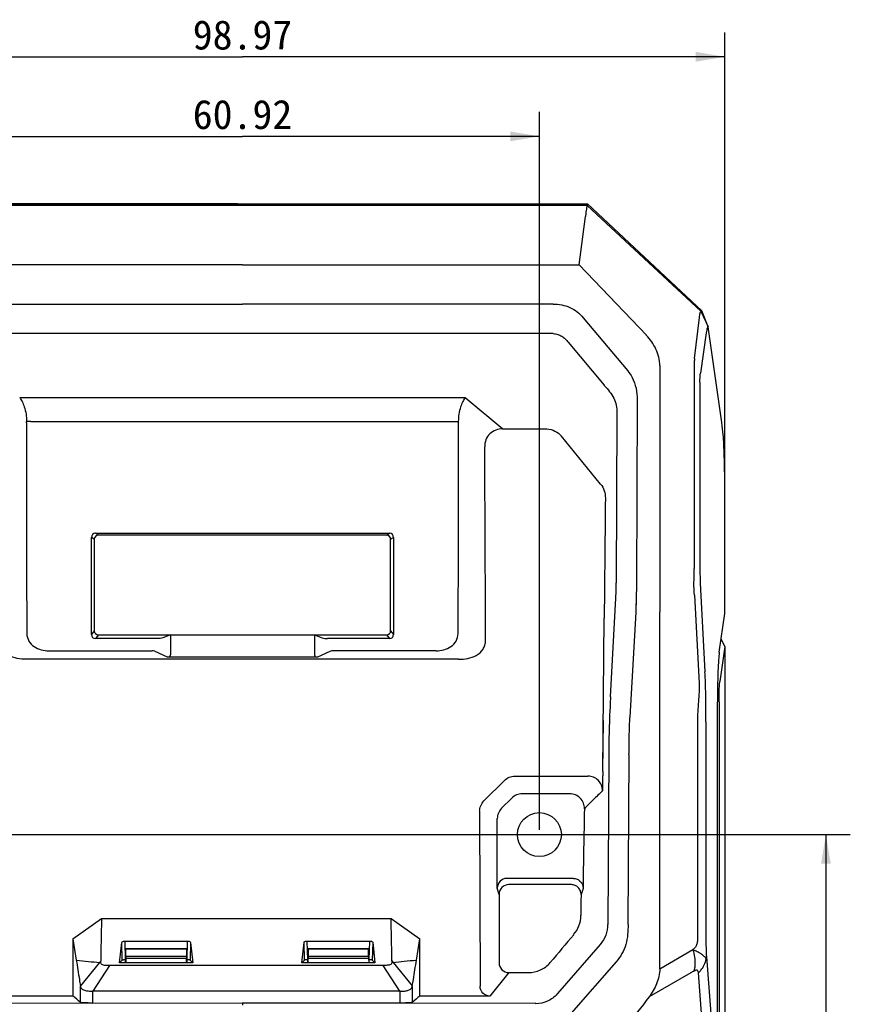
# Model space of a CAD drawing. Header units: millimetres. Extents: x -695 to -449, y 56 to 356.
# Tile 6 of 7: x -651 to -566, y 255 to 356. Entities that reach past the tile are written whole.
import ezdxf
from ezdxf.enums import TextEntityAlignment as Align

# ---------------------------------------------------------------- set-up
doc = ezdxf.new("R2010")
doc.units = ezdxf.units.MM
doc.header["$LTSCALE"] = 32.67
doc.layers.get('0').update_dxf_attribs({"linetype": 'CONTINUOUS'})
doc.layers.add('00_COMPONENTS', color=7, linetype='CONTINUOUS')
doc.layers.add('51__DRAFT_DIMS', color=7, linetype='CONTINUOUS')
doc.styles.get("Standard").update_dxf_attribs({"font": 'simfang.ttf'})
doc.dimstyles.new('DIMSTYLE_1', dxfattribs={"dimtxt": 3, "dimasz": 3, "dimexe": 2.5, "dimexo": 0.5, "dimgap": 0.75, "dimtad": 1, "dimdsep": 46, "dimtxsty": 'STANDARD', "dimblk": '_FILLED', "dimblk1": '_FILLED', "dimblk2": '_FILLED', "dimcen": 0.09, "dimclrt": 3, "dimazin": 2, "dimtp": 0.5, "dimtm": 0.5, "dimtfac": 1, "dimtofl": 0, "dimtmove": 0, "dimatfit": 3, "dimldrblk": '_FILLED', "dimfxl": 1, "dimtolj": 1, "dimarcsym": 0})
doc.dimstyles.new('DIMSTYLE_2', dxfattribs={"dimtxt": 3, "dimasz": 3, "dimexe": 2.5, "dimexo": 0.5, "dimgap": 0.75, "dimtad": 1, "dimdsep": 46, "dimtxsty": 'STANDARD', "dimblk": '_FILLED', "dimblk1": '_FILLED', "dimblk2": '_FILLED', "dimcen": 0.09, "dimclrt": 3, "dimazin": 2, "dimtp": 0.3, "dimtm": 0.3, "dimtfac": 1, "dimtofl": 0, "dimtmove": 0, "dimatfit": 3, "dimldrblk": '_FILLED', "dimfxl": 1, "dimtolj": 1, "dimarcsym": 0})

# ---------------------------------------------------------------- blocks, each defined once
blk = doc.blocks.new('_FILLED')
at = {"color": 0, "linetype": 'ByBlock'}
blk.add_solid([(0, 0), (-1, 0.167), (-1, -0.167)], dxfattribs=at)
blk = doc.blocks.new('*D1')
at = {"layer": '51__DRAFT_DIMS', "color": 4}
for p, q in [((-628.95, 336.96), (-694.11, 336.96)), ((-691.61, 336.96), (-691.61, 208.01)), ((-691.62, 79.06), (-691.61, 208.01)), ((-653.23, 79.06), (-694.12, 79.06))]:
    blk.add_line(p, q, dxfattribs=at)
at = {"layer": '51__DRAFT_DIMS', "color": 4, "xscale": 3, "yscale": 3, "zscale": 3}
for p, rotation in [((-691.61, 336.96), 89.9986156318), ((-691.62, 79.06), 269.9986156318)]:
    blk.add_blockref('_FILLED', p, dxfattribs=dict(at, rotation=rotation))
at = {"layer": '51__DRAFT_DIMS', "color": 3}
blk.add_text('257.9', height=3, rotation=90, dxfattribs=at).set_placement((-692.36, 208.01), align=Align.CENTER)
blk = doc.blocks.new('*D2')
at = {"layer": '51__DRAFT_DIMS', "color": 4}
for p, q in [((-677.94, 305.6), (-677.94, 354.54)), ((-578.97, 305.6), (-578.96, 354.54)), ((-677.94, 352.04), (-628.45, 352.04)), ((-578.96, 352.04), (-628.45, 352.04))]:
    blk.add_line(p, q, dxfattribs=at)
at = {"layer": '51__DRAFT_DIMS', "color": 4, "xscale": 3, "yscale": 3, "zscale": 3}
for p, rotation in [((-677.94, 352.04), 179.9986070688), ((-578.96, 352.04), 359.9986070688)]:
    blk.add_blockref('_FILLED', p, dxfattribs=dict(at, rotation=rotation))
at = {"layer": '51__DRAFT_DIMS', "color": 3}
blk.add_text('98.97', height=3, dxfattribs=at).set_placement((-628.45, 352.79), align=Align.CENTER)
blk = doc.blocks.new('*D4')
at = {"layer": '51__DRAFT_DIMS', "color": 4}
for p, q in [((-658.91, 272.78), (-658.91, 346.38)), ((-597.99, 272.77), (-597.99, 346.38)), ((-658.91, 343.88), (-628.45, 343.88)), ((-597.99, 343.88), (-628.45, 343.88))]:
    blk.add_line(p, q, dxfattribs=at)
at = {"layer": '51__DRAFT_DIMS', "color": 4, "xscale": 3, "yscale": 3, "zscale": 3, "rotation": 180}
blk.add_blockref('_FILLED', (-658.91, 343.88), dxfattribs=at)
at = {"layer": '51__DRAFT_DIMS', "color": 4, "xscale": 3, "yscale": 3, "zscale": 3}
blk.add_blockref('_FILLED', (-597.99, 343.88), dxfattribs=at)
at = {"layer": '51__DRAFT_DIMS', "color": 3}
blk.add_text('60.92', height=3, dxfattribs=at).set_placement((-628.45, 344.63), align=Align.CENTER)
blk = doc.blocks.new('*D5')
at = {"layer": '51__DRAFT_DIMS', "color": 4}
for p, q in [((-658.91, 271.78), (-658.91, 63.46)), ((-628.45, 91.44), (-628.45, 63.46)), ((-658.91, 65.96), (-643.68, 65.96)), ((-628.45, 65.96), (-643.68, 65.96))]:
    blk.add_line(p, q, dxfattribs=at)
at = {"layer": '51__DRAFT_DIMS', "color": 4, "xscale": 3, "yscale": 3, "zscale": 3, "rotation": 180}
blk.add_blockref('_FILLED', (-658.91, 65.96), dxfattribs=at)
at = {"layer": '51__DRAFT_DIMS', "color": 4, "xscale": 3, "yscale": 3, "zscale": 3}
blk.add_blockref('_FILLED', (-628.45, 65.96), dxfattribs=at)
at = {"layer": '51__DRAFT_DIMS', "color": 3}
blk.add_text('30.46', height=3, dxfattribs=at).set_placement((-643.68, 66.71), align=Align.CENTER)
blk = doc.blocks.new('*D8')
at = {"layer": '51__DRAFT_DIMS', "color": 4}
for p, q in [((-658.41, 272.28), (-566.1, 272.28)), ((-568.6, 272.28), (-568.6, 182.11)), ((-568.6, 91.94), (-568.6, 182.11)), ((-627.95, 91.94), (-566.1, 91.94))]:
    blk.add_line(p, q, dxfattribs=at)
at = {"layer": '51__DRAFT_DIMS', "color": 4, "xscale": 3, "yscale": 3, "zscale": 3}
for p, rotation in [((-568.6, 272.28), 90), ((-568.6, 91.94), 270)]:
    blk.add_blockref('_FILLED', p, dxfattribs=dict(at, rotation=rotation))
at = {"layer": '51__DRAFT_DIMS', "color": 3}
blk.add_text('180.34', height=3, rotation=90, dxfattribs=at).set_placement((-569.35, 182.11), align=Align.CENTER)

msp = doc.modelspace()

# ---------------------------------------------------------------- linework, layer by layer
at = {"layer": '00_COMPONENTS', "color": 7}
for p, q in [((-663.837, 336.961), (-593.043, 336.959)), ((-593.046, 336.959), (-593.096, 336.784)), ((-581.342, 325.982), (-593.046, 336.959)), ((-593.908, 330.689), (-593.265, 335.664)), ((-628.452, 330.69), (-662.995, 330.689)), ((-628.452, 330.69), (-593.908, 330.689)), ((-593.908, 330.689), (-587.015, 323.476)), ((-660.338, 326.685), (-628.452, 326.686)), ((-596.566, 326.685), (-628.452, 326.686)), ((-593.487, 325.27), (-588.927, 319.827)), ((-582.08, 321.094), (-581.577, 325.286)), ((-581.342, 325.981), (-581.423, 325.938)), ((-580.667, 324.357), (-581.342, 325.981)), ((-580.667, 324.357), (-580.682, 324.355)), ((-579.281, 314.524), (-580.667, 324.357)), ((-628.452, 323.653), (-660.341, 323.652)), ((-596.562, 323.652), (-628.452, 323.653)), ((-580.871, 323.726), (-581.479, 319.58)), ((-595.034, 322.763), (-591.359, 318.377)), ((-585.643, 320.369), (-585.643, 297.838)), ((-582.1, 318.659), (-582.101, 299.546)), ((-581.522, 318.659), (-581.523, 299.546)), ((-587.952, 316.855), (-588.035, 297.838)), ((-590.032, 315.502), (-590.114, 298.104)), ((-601.759, 313.876), (-597.249, 313.876)), ((-591.707, 308.227), (-595.717, 313.125)), ((-578.966, 294.942), (-578.966, 305.104)), ((-643.524, 303.174), (-613.38, 303.174)), ((-613.681, 302.975), (-643.223, 302.975)), ((-643.952, 292.795), (-643.952, 302.754)), ((-643.652, 302.554), (-643.652, 293.183)), ((-613.252, 293.183), (-613.252, 302.554)), ((-612.951, 302.754), (-612.951, 292.795)), ((-590.114, 298.072), (-590.114, 298.104)), ((-581.49, 298.065), (-581.006, 288.976)), ((-588.034, 297.838), (-588.105, 295.131)), ((-585.643, 297.838), (-585.643, 295.131)), ((-590.695, 286.398), (-590.141, 296.506)), ((-588.076, 296.233), (-588.091, 295.652)), ((-588.06, 296.857), (-588.068, 296.54)), ((-582.089, 296.844), (-581.605, 287.754)), ((-588.107, 295.072), (-588.701, 284.314)), ((-588.091, 295.652), (-588.107, 295.072)), ((-585.644, 258.507), (-585.643, 295.131)), ((-579.536, 290.977), (-578.966, 294.942)), ((-591.493, 278.751), (-591.347, 294.453)), ((-637.182, 292.374), (-643.523, 292.374)), ((-643.223, 292.762), (-613.681, 292.762)), ((-635.852, 292.762), (-636.442, 292.524)), ((-635.852, 292.762), (-635.852, 290.694)), ((-621.052, 292.762), (-621.052, 290.694)), ((-621.052, 292.762), (-620.462, 292.524)), ((-613.38, 292.374), (-619.721, 292.374)), ((-578.965, 291.556), (-579.341, 292.332)), ((-578.965, 291.556), (-579.486, 287.958)), ((-578.965, 291.556), (-578.967, 242.627)), ((-606.282, 290.25), (-650.624, 290.249)), ((-620.771, 290.473), (-636.132, 290.473)), ((-590.699, 286.254), (-590.701, 286.212)), ((-579.726, 244.94), (-579.725, 285.891)), ((-579.563, 285.89), (-579.565, 244.432)), ((-591.49, 278.751), (-591.432, 283.972)), ((-588.701, 284.314), (-588.703, 284.283)), ((-581.786, 283.849), (-581.787, 261.431)), ((-580.906, 283.849), (-580.906, 261.483)), ((-590.883, 280.466), (-590.985, 263.058)), ((-588.898, 263.053), (-588.799, 280.443)), ((-591.493, 278.751), (-591.498, 278.444)), ((-603.683, 275.722), (-601.572, 277.833)), ((-600.515, 278.271), (-593.008, 278.271)), ((-600.822, 276.014), (-601.872, 274.969)), ((-594.871, 276.453), (-599.761, 276.453)), ((-604.121, 274.66), (-604.076, 256.713)), ((-602.312, 266.768), (-602.312, 273.909)), ((-594.502, 267.775), (-601.32, 267.775)), ((-594.71, 267.14), (-601.131, 267.14)), ((-602.124, 266.134), (-602.124, 259.115)), ((-645.852, 261.575), (-642.911, 263.669)), ((-642.911, 263.669), (-613.21, 263.681)), ((-613.21, 263.681), (-610.253, 261.572)), ((-645.852, 261.575), (-645.847, 255.718)), ((-645.852, 261.575), (-645.499, 259.385)), ((-610.603, 259.401), (-610.253, 261.572)), ((-610.259, 255.718), (-610.253, 261.572)), ((-641.053, 259.127), (-640.828, 261.214)), ((-640.78, 259.4), (-640.827, 261.218)), ((-640.527, 261.345), (-634.081, 261.348)), ((-634.199, 260.559), (-640.405, 260.557)), ((-633.781, 261.221), (-633.827, 259.403)), ((-633.781, 261.217), (-633.553, 259.13)), ((-622.364, 259.135), (-622.138, 261.221)), ((-622.09, 259.408), (-622.138, 261.226)), ((-621.838, 261.353), (-615.391, 261.355)), ((-615.509, 260.567), (-621.715, 260.564)), ((-615.51, 259.765), (-615.51, 260.52)), ((-615.091, 261.229), (-615.137, 259.411)), ((-615.091, 261.224), (-614.863, 259.138)), ((-591.751, 261.018), (-596.131, 255.978)), ((-640.438, 259.127), (-640.407, 260.485)), ((-640.405, 259.596), (-640.411, 259.127)), ((-640.404, 259.754), (-640.404, 260.511)), ((-634.199, 260.513), (-634.199, 259.757)), ((-634.199, 259.756), (-634.199, 259.757)), ((-634.191, 259.13), (-634.198, 259.599)), ((-634.196, 260.487), (-634.165, 259.13)), ((-621.748, 259.135), (-621.717, 260.492)), ((-621.721, 259.135), (-621.715, 259.605)), ((-621.714, 260.518), (-621.714, 259.763)), ((-615.51, 259.765), (-615.51, 259.765)), ((-615.508, 259.607), (-615.502, 259.137)), ((-615.506, 260.495), (-615.475, 259.137)), ((-614.018, 258.849), (-642.093, 258.833)), ((-640.78, 259.4), (-641.053, 259.127)), ((-633.553, 259.13), (-641.053, 259.127)), ((-640.478, 259.417), (-640.432, 259.417)), ((-634.172, 259.419), (-634.129, 259.419)), ((-633.553, 259.13), (-633.827, 259.403)), ((-622.364, 259.135), (-622.09, 259.408)), ((-614.863, 259.138), (-622.364, 259.135)), ((-621.788, 259.424), (-621.742, 259.424)), ((-615.482, 259.427), (-615.439, 259.427)), ((-615.137, 259.411), (-614.863, 259.138)), ((-590.114, 259.228), (-594.741, 253.957)), ((-601.131, 258.116), (-599.103, 258.123)), ((-582.468, 258.096), (-586.745, 255.629)), ((-645.847, 255.718), (-653.822, 255.718)), ((-612.313, 256.214), (-643.792, 256.216)), ((-603.08, 255.717), (-610.259, 255.718)), ((-596.131, 255.978), (-596.172, 255.932)), ((-628.452, 254.969), (-658.471, 254.935)), ((-643.825, 254.999), (-628.452, 255.016)), ((-628.452, 255.016), (-628.452, 254.794)), ((-612.281, 254.999), (-628.452, 255.016)), ((-598.433, 254.935), (-628.452, 254.969))]:
    msp.add_line(p, q, dxfattribs=at)
at = {"layer": '00_COMPONENTS', "color": 4}
for p, q in [((-628.451, 336.785), (-663.806, 336.786)), ((-593.096, 336.784), (-628.451, 336.785)), ((-593.096, 336.784), (-581.423, 325.938)), ((-581.423, 325.938), (-580.682, 324.355)), ((-651.307, 317.1), (-628.452, 317.101)), ((-628.452, 317.101), (-605.597, 317.1)), ((-605.597, 317.1), (-601.759, 313.876)), ((-650.168, 314.627), (-628.452, 314.627)), ((-628.452, 314.627), (-606.736, 314.627)), ((-643.223, 302.975), (-643.524, 303.174)), ((-613.681, 302.975), (-613.38, 303.174)), ((-643.652, 302.554), (-643.952, 302.754)), ((-613.252, 302.554), (-612.951, 302.754)), ((-591.299, 295.642), (-591.335, 295.568)), ((-643.652, 293.183), (-643.952, 292.795)), ((-613.252, 293.183), (-612.951, 292.795)), ((-643.223, 292.762), (-643.523, 292.374)), ((-613.681, 292.762), (-613.38, 292.374)), ((-648.312, 291.109), (-637.717, 291.109)), ((-636.132, 290.473), (-637.418, 291.058)), ((-619.486, 291.058), (-620.771, 290.473)), ((-608.592, 291.109), (-619.186, 291.109)), ((-602.124, 266.134), (-602.312, 266.768)), ((-593.511, 266.758), (-593.719, 266.123)), ((-640.527, 261.345), (-640.478, 259.417)), ((-634.129, 259.419), (-634.081, 261.348)), ((-621.838, 261.353), (-621.788, 259.424)), ((-615.51, 260.52), (-621.714, 260.518)), ((-615.439, 259.427), (-615.391, 261.355)), ((-640.405, 259.596), (-634.198, 259.599)), ((-634.199, 260.513), (-640.404, 260.511)), ((-634.199, 259.757), (-640.404, 259.755)), ((-621.715, 259.605), (-615.508, 259.607)), ((-615.51, 259.765), (-621.714, 259.763)), ((-585.644, 258.507), (-582.235, 260.472)), ((-582.235, 260.472), (-582.196, 260.46)), ((-580.858, 259.747), (-579.726, 244.94)), ((-643.13, 259.143), (-645.075, 256.754)), ((-642.093, 258.833), (-643.792, 256.216)), ((-642.998, 259.304), (-643.13, 259.143)), ((-612.313, 256.214), (-614.018, 258.849)), ((-613.116, 259.321), (-612.982, 259.155)), ((-612.982, 259.155), (-611.03, 256.753)), ((-601.122, 258.115), (-603.076, 255.716)), ((-580.484, 242.553), (-581.671, 258.082)), ((-645.066, 255.062), (-645.066, 256.69)), ((-611.04, 256.689), (-611.04, 255.061)), ((-643.825, 256.215), (-643.825, 254.999)), ((-612.281, 254.999), (-612.281, 256.213))]:
    msp.add_line(p, q, dxfattribs=at)
at = {"layer": '00_COMPONENTS', "color": 7}
msp.add_lwpolyline([(-588.034, 297.838), (-588.043, 297.508), (-588.06, 296.857)], dxfattribs=at)
msp.add_circle((-597.99, 272.275), 2.25, dxfattribs=at)
for centre, radius, start, end in [((-577.465, 330.019), 18.127, 219.96147, 220.23092), ((-4496.875, 285.534), 3893.362, 0.097745, 0.390159), ((-535.481, 283.418), 55.291, 176.90917, 177.06004), ((-634.127, 254.281), 5.138, 89.45543, 90.02137), ((-615.437, 254.289), 5.138, 89.45543, 90.02137), ((-598.461, 221.765), 33.17, 89.82545, 89.95139)]:
    msp.add_arc(centre, radius, start, end, dxfattribs=at)
at = {"layer": '00_COMPONENTS', "color": 4}
for centre, radius, start, end in [((3514.884, 306.488), 4165.488, 179.889859, 180.187137), ((-653.95, 314.652), 3.356, 357.31848, 359.90955), ((-4770.062, 306.507), 4163.763, 359.812522, 0.109921), ((-603.937, 314.629), 2.374, 179.55762, 183.22138), ((-582.854, 259.843), 1.999, 350.6529, 353.98375)]:
    msp.add_arc(centre, radius, start, end, dxfattribs=at)
at = {"layer": '00_COMPONENTS', "color": 7}
for centre, major_axis, ratio, start_param, end_param in [((-643.369, 302.602), (0.476, -0.443), 0.7617683, 2.4564613, 3.7590694), ((-643.068, 302.402), (0.476, -0.443), 0.7617662, 2.4564652, 3.7590733), ((-613.835, 302.402), (0.476, 0.443), 0.7617662, -0.6174806, 0.6851274), ((-613.535, 302.602), (0.476, 0.443), 0.7617683, -0.6174767, 0.6851313), ((-643.068, 293.335), (0.476, 0.443), 0.7621317, 2.525134, 3.8282518), ((-613.835, 293.335), (0.476, -0.443), 0.7621317, -0.6866592, 0.6164587), ((-643.369, 292.946), (0.476, 0.443), 0.7621297, 2.5251267, 3.8282445), ((-613.535, 292.946), (0.476, -0.443), 0.7621297, -0.6866519, 0.616466), ((-636.828, 291.242), (0.94, -0.674), 0.3937462, -0.5017528, 0.2754302), ((-620.075, 291.242), (0.94, 0.674), 0.3937462, 2.8661625, 3.6433455), ((-601.311, 266.759), (-0.29, 0.975), 0.9834987, -0.2843917, 1.2773168), ((-601.122, 266.124), (-0.29, 0.975), 0.9834987, 5.9987935, 7.5605022), ((-640.407, 260.357), (0.003, 0.2), 0.011262, -0.6940514, 0.8767449), ((-634.196, 260.359), (-0.003, 0.2), 0.0110687, 5.4064503, 6.9772466), ((-621.717, 260.364), (0.003, 0.2), 0.011262, -0.6940514, 0.8767449), ((-615.506, 260.367), (-0.003, 0.2), 0.0110687, 5.4064503, 6.9772466), ((-634.196, 259.604), (-0.003, 0.2), 0.0110687, 0.7004701, 1.5932062), ((-615.506, 259.612), (-0.003, 0.2), 0.0110687, 0.7004701, 1.5932062)]:
    msp.add_ellipse(centre, major_axis=major_axis, ratio=ratio, start_param=start_param, end_param=end_param, dxfattribs=at)
for points, knots in [([(-593.096, 336.784), (-593.107, 336.744), (-593.13, 336.67), (-593.144, 336.551), (-593.169, 336.363), (-593.224, 336.067), (-593.246, 335.809), (-593.265, 335.664)], [0, 0, 0, 0, 0.110072, 0.2024619, 0.3179317, 0.6107651, 1, 1, 1, 1]), ([(-596.566, 326.685), (-595.986, 326.685), (-594.804, 326.464), (-593.859, 325.714), (-593.487, 325.27)], [0, 0, 0, 0, 0.5001446, 1, 1, 1, 1]), ([(-581.576, 325.284), (-581.566, 325.374), (-581.544, 325.53), (-581.508, 325.732), (-581.473, 325.858), (-581.443, 325.927), (-581.423, 325.938)], [0, 0, 0, 0, 0.4009614, 0.6998921, 0.8977591, 1, 1, 1, 1]), ([(-580.682, 324.355), (-580.703, 324.352), (-580.748, 324.292), (-580.786, 324.172), (-580.833, 323.973), (-580.858, 323.817), (-580.871, 323.726)], [0, 0, 0, 0, 0.0963672, 0.2873253, 0.588055, 1, 1, 1, 1]), ([(-596.562, 323.646), (-596.407, 323.649), (-596.097, 323.6), (-595.687, 323.393), (-595.329, 323.11), (-595.132, 322.88), (-595.034, 322.763)], [0, 0, 0, 0, 0.2548589, 0.5037346, 0.7489203, 1, 1, 1, 1]), ([(-585.643, 320.369), (-585.643, 320.947), (-585.934, 322.112), (-586.624, 323.066), (-587.024, 323.485)], [0, 0, 0, 0, 0.4992326, 1, 1, 1, 1]), ([(-582.081, 321.097), (-582.096, 320.976), (-582.108, 320.672), (-582.111, 320.13), (-582.103, 319.439), (-582.095, 318.93), (-582.1, 318.659)], [0, 0, 0, 0, 0.1502186, 0.373126, 0.666368, 1, 1, 1, 1]), ([(-588.927, 319.827), (-588.756, 319.624), (-588.176, 318.734), (-587.949, 317.645), (-587.952, 316.855)], [0, 0, 0, 0, 0.2514473, 1, 1, 1, 1]), ([(-581.522, 318.659), (-581.522, 318.856), (-581.517, 319.164), (-581.495, 319.471), (-581.479, 319.58)], [0, 0, 0, 0, 0.6427268, 1, 1, 1, 1]), ([(-591.304, 318.311), (-591.132, 318.108), (-590.787, 317.708), (-590.331, 317.055), (-590.069, 316.298), (-590.031, 315.767), (-590.032, 315.501)], [0, 0, 0, 0, 0.2523564, 0.5008893, 0.7482629, 1, 1, 1, 1]), ([(-578.966, 305.104), (-578.966, 306.128), (-578.966, 308.122), (-578.998, 310.521), (-579.063, 312.214), (-579.133, 313.363), (-579.221, 314.102), (-579.281, 314.524)], [0, 0, 0, 0, 0.3256728, 0.6341706, 0.7632091, 0.8644927, 1, 1, 1, 1]), ([(-601.759, 313.876), (-602, 313.876), (-602.489, 313.797), (-603.122, 313.404), (-603.526, 312.777), (-603.605, 312.287), (-603.604, 312.046)], [0, 0, 0, 0, 0.2503809, 0.500264, 0.7499699, 1, 1, 1, 1]), ([(-597.226, 313.876), (-596.939, 313.871), (-596.364, 313.714), (-595.902, 313.345), (-595.722, 313.122)], [0, 0, 0, 0, 0.499702, 1, 1, 1, 1]), ([(-591.707, 308.227), (-591.543, 308.027), (-591.306, 307.552), (-591.223, 307.033), (-591.226, 306.774)], [0, 0, 0, 0, 0.4995254, 1, 1, 1, 1]), ([(-582.089, 296.844), (-582.118, 297.254), (-582.159, 298.156), (-582.103, 299.056), (-582.101, 299.546)], [0, 0, 0, 0, 0.4563957, 1, 1, 1, 1]), ([(-581.523, 299.546), (-581.523, 299.282), (-581.515, 298.788), (-581.502, 298.294), (-581.49, 298.065)], [0, 0, 0, 0, 0.5359489, 1, 1, 1, 1]), ([(-590.141, 296.61), (-590.14, 296.728), (-590.13, 296.966), (-590.12, 297.453), (-590.115, 297.823), (-590.114, 298.072)], [0, 0, 0, 0, 0.2405474, 0.4886681, 1, 1, 1, 1]), ([(-590.141, 296.506), (-590.141, 296.514), (-590.139, 296.549), (-590.138, 296.584), (-590.137, 296.611)], [0, 0, 0, 0, 0.2290444, 1, 1, 1, 1]), ([(-591.335, 295.568), (-591.336, 295.428), (-591.343, 295.15), (-591.338, 294.778), (-591.346, 294.545), (-591.347, 294.453)], [0, 0, 0, 0, 0.3750014, 0.7499938, 1, 1, 1, 1]), ([(-650.624, 290.249), (-650.937, 290.249), (-651.564, 290.302), (-652.465, 290.598), (-653.085, 291.127), (-653.347, 291.704), (-653.388, 292.019), (-653.388, 292.175)], [0, 0, 0, 0, 0.2504343, 0.5004841, 0.7493532, 0.8747058, 1, 1, 1, 1]), ([(-636.442, 292.524), (-636.499, 292.501), (-636.737, 292.417), (-636.991, 292.374), (-637.182, 292.374)], [0, 0, 0, 0, 0.241834, 1, 1, 1, 1]), ([(-620.462, 292.524), (-620.405, 292.501), (-620.167, 292.417), (-619.913, 292.374), (-619.721, 292.374)], [0, 0, 0, 0, 0.2418338, 1, 1, 1, 1]), ([(-606.282, 290.25), (-605.97, 290.25), (-605.342, 290.303), (-604.442, 290.599), (-603.822, 291.128), (-603.56, 291.704), (-603.519, 292.02), (-603.519, 292.176)], [0, 0, 0, 0, 0.2504383, 0.5004821, 0.7493544, 0.8747077, 1, 1, 1, 1]), ([(-579.536, 290.977), (-579.573, 290.721), (-579.628, 290.073), (-579.685, 288.926), (-579.718, 287.488), (-579.725, 286.44), (-579.725, 285.891)], [0, 0, 0, 0, 0.1523446, 0.3827814, 0.6764737, 1, 1, 1, 1]), ([(-580.906, 283.849), (-580.906, 284.781), (-580.907, 286.491), (-580.965, 288.2), (-581.006, 288.976)], [0, 0, 0, 0, 0.5454193, 1, 1, 1, 1]), ([(-579.563, 285.89), (-579.563, 286.111), (-579.56, 286.435), (-579.551, 286.856), (-579.542, 287.142), (-579.531, 287.4), (-579.519, 287.622), (-579.504, 287.804), (-579.493, 287.912), (-579.486, 287.958)], [0, 0, 0, 0, 0.3195842, 0.4702202, 0.6098124, 0.7351058, 0.8434963, 0.9325663, 1, 1, 1, 1]), ([(-581.605, 287.754), (-581.59, 287.47), (-581.607, 286.854), (-581.674, 285.899), (-581.755, 284.884), (-581.786, 284.196), (-581.786, 283.849)], [0, 0, 0, 0, 0.2188876, 0.4717159, 0.7342956, 1, 1, 1, 1]), ([(-590.701, 286.212), (-590.722, 285.81), (-590.814, 283.896), (-590.875, 281.98), (-590.883, 280.466)], [0, 0, 0, 0, 0.2102712, 1, 1, 1, 1]), ([(-588.8, 280.443), (-588.799, 280.788), (-588.788, 282.068), (-588.754, 283.349), (-588.703, 284.283)], [0, 0, 0, 0, 0.2695847, 1, 1, 1, 1]), ([(-601.572, 277.833), (-601.434, 277.971), (-601.102, 278.194), (-600.709, 278.271), (-600.515, 278.271)], [0, 0, 0, 0, 0.4999278, 1, 1, 1, 1]), ([(-591.514, 276.759), (-591.512, 276.955), (-591.587, 277.351), (-591.917, 277.855), (-592.416, 278.192), (-592.812, 278.271), (-593.008, 278.271)], [0, 0, 0, 0, 0.2498807, 0.4998205, 0.7498619, 1, 1, 1, 1]), ([(-591.498, 278.444), (-591.5, 278.303), (-591.509, 277.952), (-591.502, 277.391), (-591.512, 276.97), (-591.514, 276.759)], [0, 0, 0, 0, 0.250004, 0.625001, 1, 1, 1, 1]), ([(-604.121, 274.66), (-604.122, 274.855), (-604.045, 275.25), (-603.821, 275.584), (-603.683, 275.722)], [0, 0, 0, 0, 0.4999321, 1, 1, 1, 1]), ([(-599.761, 276.453), (-599.956, 276.453), (-600.351, 276.376), (-600.684, 276.152), (-600.822, 276.014)], [0, 0, 0, 0, 0.4999987, 1, 1, 1, 1]), ([(-593.373, 274.924), (-593.369, 275.121), (-593.44, 275.522), (-593.772, 276.031), (-594.274, 276.373), (-594.673, 276.453), (-594.871, 276.453)], [0, 0, 0, 0, 0.2500369, 0.5000017, 0.749964, 1, 1, 1, 1]), ([(-593.373, 274.924), (-593.401, 273.563), (-593.462, 270.841), (-593.496, 268.119), (-593.511, 266.758)], [0, 0, 0, 0, 0.5000002, 1, 1, 1, 1]), ([(-594.502, 267.775), (-594.371, 267.775), (-594.106, 267.722), (-593.77, 267.497), (-593.552, 267.156), (-593.509, 266.889), (-593.511, 266.758)], [0, 0, 0, 0, 0.2500037, 0.4998968, 0.7498231, 1, 1, 1, 1]), ([(-593.719, 266.127), (-593.717, 266.257), (-593.767, 266.522), (-593.984, 266.859), (-594.316, 267.087), (-594.58, 267.14), (-594.71, 267.14)], [0, 0, 0, 0, 0.2500625, 0.5000642, 0.7500103, 1, 1, 1, 1]), ([(-593.719, 266.127), (-593.721, 265.947), (-593.733, 265.499), (-593.724, 264.78), (-593.739, 264.242), (-593.741, 263.973)], [0, 0, 0, 0, 0.250005, 0.6250014, 1, 1, 1, 1]), ([(-642.91, 263.669), (-642.929, 262.942), (-642.958, 261.487), (-642.988, 260.032), (-642.998, 259.304)], [0, 0, 0, 0, 0.5000132, 1, 1, 1, 1]), ([(-613.116, 259.321), (-613.128, 260.048), (-613.161, 261.501), (-613.19, 262.955), (-613.21, 263.681)], [0, 0, 0, 0, 0.4999876, 1, 1, 1, 1]), ([(-594.478, 262.013), (-594.247, 262.283), (-593.877, 262.906), (-593.741, 263.618), (-593.734, 263.973)], [0, 0, 0, 0, 0.5000001, 1, 1, 1, 1]), ([(-590.994, 263.058), (-590.991, 262.689), (-591.121, 261.944), (-591.505, 261.293), (-591.746, 261.014)], [0, 0, 0, 0, 0.4999867, 1, 1, 1, 1]), ([(-588.898, 263.053), (-588.899, 262.711), (-588.914, 262.025), (-589.091, 261.007), (-589.483, 260.046), (-589.888, 259.486), (-590.114, 259.228)], [0, 0, 0, 0, 0.2498631, 0.4999425, 0.7499627, 1, 1, 1, 1]), ([(-640.828, 261.214), (-640.825, 261.256), (-640.747, 261.312), (-640.639, 261.338), (-640.566, 261.345), (-640.527, 261.345)], [0, 0, 0, 0, 0.3696638, 0.6653075, 1, 1, 1, 1]), ([(-634.081, 261.348), (-634.043, 261.348), (-633.969, 261.341), (-633.862, 261.315), (-633.784, 261.259), (-633.781, 261.217)], [0, 0, 0, 0, 0.3347122, 0.6303559, 1, 1, 1, 1]), ([(-622.138, 261.221), (-622.135, 261.264), (-622.057, 261.32), (-621.95, 261.345), (-621.876, 261.353), (-621.838, 261.353)], [0, 0, 0, 0, 0.3696638, 0.6653075, 1, 1, 1, 1]), ([(-615.391, 261.355), (-615.353, 261.355), (-615.279, 261.348), (-615.172, 261.323), (-615.094, 261.267), (-615.091, 261.224)], [0, 0, 0, 0, 0.3347122, 0.6303559, 1, 1, 1, 1]), ([(-581.831, 261.058), (-581.863, 260.935), (-581.966, 260.708), (-582.146, 260.542), (-582.235, 260.472)], [0, 0, 0, 0, 0.5291065, 1, 1, 1, 1]), ([(-580.906, 261.483), (-580.906, 261.364), (-580.904, 260.923), (-580.895, 260.482), (-580.881, 260.159)], [0, 0, 0, 0, 0.2691408, 1, 1, 1, 1]), ([(-640.404, 259.754), (-640.404, 259.744), (-640.404, 259.691), (-640.404, 259.638), (-640.405, 259.596)], [0, 0, 0, 0, 0.2047275, 1, 1, 1, 1]), ([(-621.714, 259.763), (-621.714, 259.752), (-621.714, 259.699), (-621.714, 259.647), (-621.715, 259.605)], [0, 0, 0, 0, 0.2047275, 1, 1, 1, 1]), ([(-581.671, 258.082), (-581.578, 258.168), (-581.206, 258.574), (-580.951, 259.1), (-580.882, 259.519)], [0, 0, 0, 0, 0.2291959, 1, 1, 1, 1]), ([(-581.601, 260.178), (-581.567, 260.157), (-581.44, 260.076), (-581.318, 259.985), (-581.232, 259.914)], [0, 0, 0, 0, 0.2639418, 1, 1, 1, 1]), ([(-581.232, 259.914), (-581.156, 259.855), (-581.025, 259.738), (-580.906, 259.596), (-580.882, 259.519)], [0, 0, 0, 0, 0.5446965, 1, 1, 1, 1]), ([(-580.881, 260.159), (-580.88, 260.137), (-580.877, 260.05), (-580.872, 259.964), (-580.868, 259.9)], [0, 0, 0, 0, 0.2628401, 1, 1, 1, 1]), ([(-580.868, 259.9), (-580.866, 259.863), (-580.862, 259.812), (-580.859, 259.761), (-580.858, 259.747)], [0, 0, 0, 0, 0.7317706, 1, 1, 1, 1]), ([(-645.499, 259.385), (-645.393, 258.727), (-645.253, 257.85), (-645.11, 256.973), (-645.075, 256.754)], [0, 0, 0, 0, 0.7508103, 1, 1, 1, 1]), ([(-642.094, 258.833), (-642.234, 258.833), (-642.443, 258.836), (-642.703, 258.872), (-642.859, 258.927), (-642.954, 259.019), (-642.999, 259.148), (-642.999, 259.243), (-642.998, 259.304)], [0, 0, 0, 0, 0.3545301, 0.524117, 0.6630151, 0.7629268, 0.8448617, 1, 1, 1, 1]), ([(-640.478, 259.417), (-640.516, 259.417), (-640.586, 259.415), (-640.68, 259.414), (-640.739, 259.405), (-640.774, 259.407), (-640.78, 259.4)], [0, 0, 0, 0, 0.3800209, 0.6971287, 0.9099919, 1, 1, 1, 1]), ([(-633.827, 259.403), (-633.832, 259.408), (-633.86, 259.408), (-633.909, 259.416), (-633.987, 259.417), (-634.046, 259.419), (-634.078, 259.419)], [0, 0, 0, 0, 0.0891068, 0.2969993, 0.6094597, 1, 1, 1, 1]), ([(-621.788, 259.424), (-621.826, 259.424), (-621.896, 259.423), (-621.99, 259.422), (-622.049, 259.413), (-622.084, 259.414), (-622.09, 259.408)], [0, 0, 0, 0, 0.380021, 0.6971288, 0.9099919, 1, 1, 1, 1]), ([(-615.137, 259.411), (-615.142, 259.416), (-615.17, 259.416), (-615.219, 259.423), (-615.297, 259.425), (-615.356, 259.426), (-615.389, 259.427)], [0, 0, 0, 0, 0.0891068, 0.2969993, 0.6094597, 1, 1, 1, 1]), ([(-613.116, 259.321), (-613.115, 259.259), (-613.118, 259.165), (-613.16, 259.036), (-613.254, 258.943), (-613.409, 258.889), (-613.669, 258.852), (-613.878, 258.849), (-614.018, 258.849)], [0, 0, 0, 0, 0.1553645, 0.2370394, 0.3362759, 0.4752891, 0.6450397, 1, 1, 1, 1]), ([(-611.03, 256.753), (-610.995, 256.973), (-610.851, 257.856), (-610.71, 258.739), (-610.603, 259.401)], [0, 0, 0, 0, 0.2491891, 1, 1, 1, 1]), ([(-602.124, 259.115), (-602.124, 258.861), (-601.914, 258.331), (-601.385, 258.116), (-601.131, 258.116)], [0, 0, 0, 0, 0.5001681, 1, 1, 1, 1]), ([(-599.103, 258.123), (-598.685, 258.123), (-597.839, 258.303), (-597.15, 258.829), (-596.879, 259.148)], [0, 0, 0, 0, 0.5000678, 1, 1, 1, 1]), ([(-585.644, 258.507), (-585.644, 257.987), (-585.891, 256.945), (-586.432, 256.045), (-586.745, 255.629)], [0, 0, 0, 0, 0.4993038, 1, 1, 1, 1]), ([(-581.909, 258.366), (-581.918, 258.365), (-581.957, 258.362), (-581.996, 258.351), (-582.025, 258.34)], [0, 0, 0, 0, 0.2285025, 1, 1, 1, 1]), ([(-581.678, 258.136), (-581.688, 258.197), (-581.717, 258.289), (-581.819, 258.36), (-581.878, 258.368), (-581.909, 258.366)], [0, 0, 0, 0, 0.5151688, 0.746035, 1, 1, 1, 1]), ([(-645.066, 256.69), (-645.055, 256.61), (-644.985, 256.484), (-644.823, 256.379), (-644.595, 256.284), (-644.255, 256.223), (-643.971, 256.208), (-643.825, 256.215)], [0, 0, 0, 0, 0.1700034, 0.2778739, 0.4030995, 0.6901293, 1, 1, 1, 1]), ([(-612.281, 256.213), (-612.134, 256.206), (-611.85, 256.221), (-611.511, 256.282), (-611.282, 256.378), (-611.121, 256.483), (-611.05, 256.609), (-611.04, 256.689)], [0, 0, 0, 0, 0.3098948, 0.5969122, 0.7221143, 0.8299846, 1, 1, 1, 1]), ([(-603.08, 255.717), (-603.334, 255.717), (-603.863, 255.931), (-604.076, 256.459), (-604.076, 256.713)], [0, 0, 0, 0, 0.5001578, 1, 1, 1, 1]), ([(-596.172, 255.932), (-596.439, 255.621), (-597.118, 255.109), (-597.949, 254.931), (-598.359, 254.932)], [0, 0, 0, 0, 0.5000205, 1, 1, 1, 1]), ([(-643.825, 254.999), (-643.972, 254.999), (-644.253, 255.001), (-644.589, 255.009), (-644.818, 255.022), (-644.94, 255.032), (-645.017, 255.045), (-645.056, 255.054), (-645.066, 255.062)], [0, 0, 0, 0, 0.3545357, 0.6773314, 0.8085833, 0.9072976, 0.9697596, 1, 1, 1, 1]), ([(-611.04, 255.061), (-611.049, 255.053), (-611.089, 255.044), (-611.166, 255.031), (-611.288, 255.021), (-611.516, 255.008), (-611.852, 255), (-612.134, 254.998), (-612.281, 254.999)], [0, 0, 0, 0, 0.0302439, 0.0927056, 0.1914173, 0.3226666, 0.6454599, 1, 1, 1, 1])]:
    msp.add_open_spline(points, degree=3, knots=knots, dxfattribs=at)
at = {"layer": '00_COMPONENTS', "color": 4}
for points, knots in [([(-651.306, 317.1), (-651.212, 316.971), (-651.031, 316.66), (-650.712, 315.858), (-650.597, 315.15), (-650.594, 314.647)], [0, 0, 0, 0, 0.184796, 0.4159614, 1, 1, 1, 1]), ([(-605.597, 317.1), (-605.694, 316.972), (-605.877, 316.657), (-606.191, 315.853), (-606.307, 315.148), (-606.311, 314.647)], [0, 0, 0, 0, 0.1867146, 0.4195351, 1, 1, 1, 1]), ([(-650.168, 314.627), (-650.249, 314.622), (-650.391, 314.621), (-650.534, 314.633), (-650.593, 314.647)], [0, 0, 0, 0, 0.5720416, 1, 1, 1, 1]), ([(-606.736, 314.627), (-606.655, 314.622), (-606.513, 314.621), (-606.37, 314.633), (-606.311, 314.647)], [0, 0, 0, 0, 0.5709651, 1, 1, 1, 1]), ([(-650.582, 292.883), (-650.567, 292.621), (-650.42, 292.092), (-649.851, 291.505), (-649.106, 291.194), (-648.577, 291.123), (-648.312, 291.109)], [0, 0, 0, 0, 0.2489333, 0.4978506, 0.7482215, 1, 1, 1, 1]), ([(-608.592, 291.109), (-608.326, 291.123), (-607.796, 291.19), (-607.052, 291.505), (-606.478, 292.089), (-606.335, 292.621), (-606.321, 292.883)], [0, 0, 0, 0, 0.2519767, 0.5022138, 0.7512328, 1, 1, 1, 1]), ([(-637.418, 291.058), (-637.437, 291.067), (-637.534, 291.1), (-637.637, 291.109), (-637.717, 291.109)], [0, 0, 0, 0, 0.2148285, 1, 1, 1, 1]), ([(-619.186, 291.109), (-619.215, 291.109), (-619.316, 291.105), (-619.419, 291.089), (-619.486, 291.058)], [0, 0, 0, 0, 0.2792313, 1, 1, 1, 1]), ([(-591.514, 276.759), (-591.831, 276.456), (-592.46, 275.854), (-593.079, 275.241), (-593.373, 274.924)], [0, 0, 0, 0, 0.5035234, 1, 1, 1, 1]), ([(-582.235, 260.472), (-582.162, 260.22), (-582.063, 259.751), (-582.019, 259.108), (-582.055, 258.632), (-582.106, 258.372), (-582.146, 258.282)], [0, 0, 0, 0, 0.3543925, 0.6464098, 0.8661875, 1, 1, 1, 1]), ([(-582.196, 260.46), (-582.136, 260.439), (-581.932, 260.359), (-581.732, 260.264), (-581.601, 260.178)], [0, 0, 0, 0, 0.2872634, 1, 1, 1, 1]), ([(-645.5, 259.385), (-645.078, 259.346), (-644.287, 259.281), (-643.498, 259.185), (-643.13, 259.143)], [0, 0, 0, 0, 0.533283, 1, 1, 1, 1]), ([(-612.982, 259.155), (-612.612, 259.197), (-611.82, 259.292), (-611.026, 259.365), (-610.603, 259.402)], [0, 0, 0, 0, 0.4669735, 1, 1, 1, 1])]:
    msp.add_open_spline(points, degree=3, knots=knots, dxfattribs=at)
at = {"layer": '00_COMPONENTS', "color": 7}
for points in [[(-591.226, 306.774), (-591.263, 303.039), (-591.299, 299.303), (-591.335, 295.568)], [(-601.872, 274.969), (-602.01, 274.831), (-602.123, 274.663), (-602.198, 274.483)], [(-602.198, 274.483), (-602.272, 274.303), (-602.312, 274.104), (-602.312, 273.909)], [(-594.471, 262.008), (-595.275, 261.055), (-596.079, 260.103), (-596.883, 259.151)], [(-581.787, 261.431), (-581.787, 261.306), (-581.8, 261.179), (-581.831, 261.058)], [(-582.146, 258.282), (-582.254, 258.221), (-582.361, 258.158), (-582.468, 258.096)], [(-582.146, 258.282), (-582.107, 258.303), (-582.067, 258.324), (-582.025, 258.34)], [(-645.066, 256.69), (-645.068, 256.712), (-645.072, 256.733), (-645.075, 256.754)], [(-611.04, 256.689), (-611.037, 256.71), (-611.034, 256.732), (-611.03, 256.753)], [(-645.066, 255.062), (-645.326, 255.281), (-645.587, 255.499), (-645.847, 255.718)], [(-643.792, 256.216), (-643.803, 256.216), (-643.814, 256.215), (-643.825, 256.214)], [(-612.281, 256.213), (-612.291, 256.214), (-612.302, 256.214), (-612.313, 256.213)], [(-610.259, 255.718), (-610.519, 255.499), (-610.779, 255.28), (-611.04, 255.061)], [(-586.745, 255.629), (-587.523, 254.596), (-588.304, 253.566), (-589.082, 252.534)]]:
    msp.add_open_spline(points, degree=3, dxfattribs=at)
at = {"layer": '00_COMPONENTS', "color": 4}
for points in [[(-580.867, 259.634), (-580.863, 259.672), (-580.86, 259.709), (-580.858, 259.747)], [(-581.671, 258.082), (-581.672, 258.1), (-581.674, 258.118), (-581.677, 258.136)]]:
    msp.add_open_spline(points, degree=3, dxfattribs=at)

# ---------------------------------------------------------------- dimensions: what is measured, and where the dimension line sits
at = {"layer": '51__DRAFT_DIMS', "color": 4}
for base, p1, p2, angle, dimstyle, picture, middle in [((-677.937, 352.043), (-578.966, 305.104), (-677.938, 305.104), 179.99861, 'DIMSTYLE_2', '*D2', (-628.521, 352.041)), ((-691.611, 336.963), (-652.734, 79.061), (-628.45, 336.962), 89.99862, 'DIMSTYLE_1', '*D1', (-691.614, 207.966)), ((-568.596, 91.9406), (-658.9128, 272.2761), (-628.4528, 91.9406), 270, 'DIMSTYLE_1', '*D8', (-568.596, 182.2402))]:
    dim = msp.add_linear_dim(base=base, p1=p1, p2=p2, angle=angle, dimstyle=dimstyle, dxfattribs=at)
    dim.commit()
    dim.dimension.update_dxf_attribs({"geometry": picture, "text_midpoint": middle, "dimtype": 160})
for base, p2, picture, middle in [((-597.99, 343.885), (-597.99, 272.275), '*D4', (-628.522, 343.885)), ((-628.453, 65.957), (-628.453, 91.941), '*D5', (-643.7, 65.957))]:
    dim = msp.add_linear_dim(base=base, p1=(-658.913, 272.276), p2=p2, dimstyle='DIMSTYLE_2', dxfattribs=at)
    dim.commit()
    dim.dimension.update_dxf_attribs({"geometry": picture, "text_midpoint": middle, "dimtype": 160})

doc.saveas('drawing.dxf')
